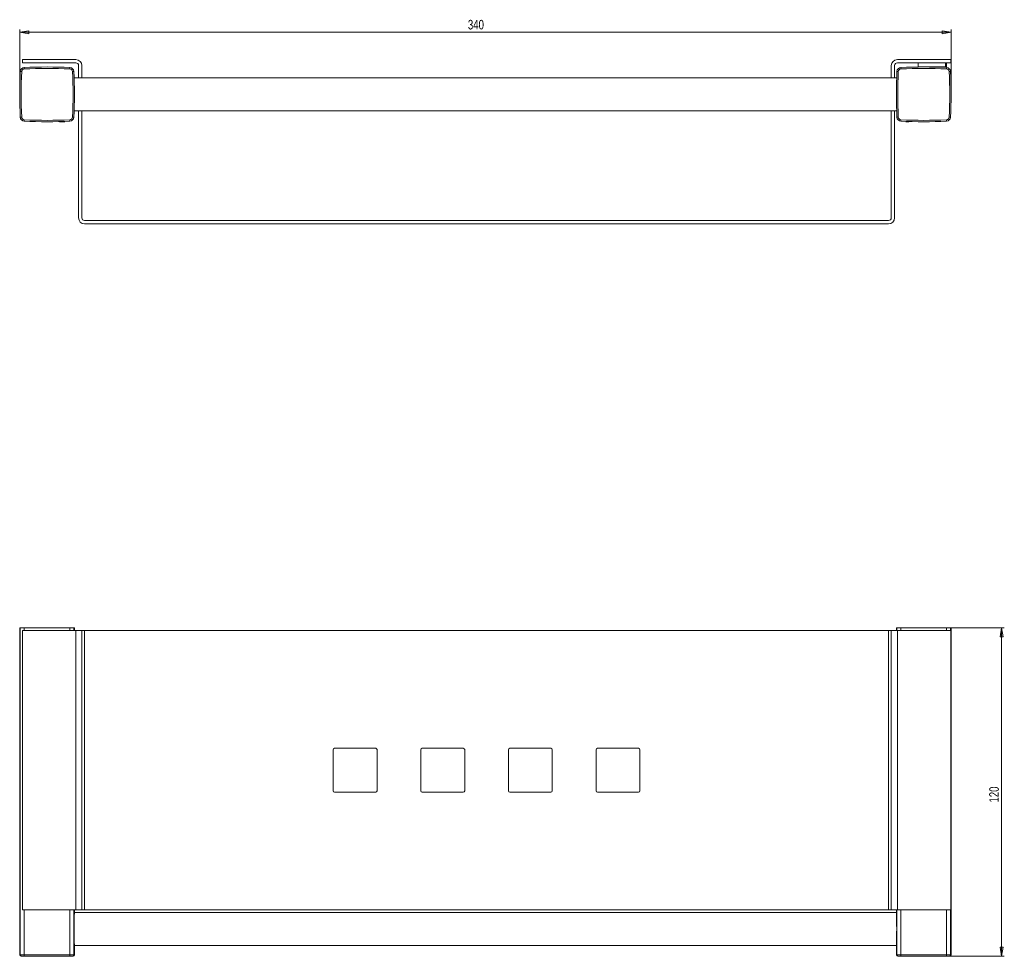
# Model space of a CAD drawing. Header units: millimetres. Extents: x 19 to 751, y 75 to 482.
# Tile 1 of 2: x 19 to 379, y 140 to 482. Entities that reach past the tile are written whole.
import ezdxf

# ---------------------------------------------------------------- set-up
doc = ezdxf.new("R2010")
doc.units = ezdxf.units.MM
doc.styles.add('SLDTEXTSTYLE0', font='TXT', dxfattribs={"width": 0.75})
doc.dimstyles.new('SLDDIMSTYLE0', dxfattribs={"dimtxt": 3.5, "dimasz": 3.302, "dimexe": 0, "dimexo": 0.0625, "dimgap": 0.875, "dimtad": 2, "dimdec": 0, "dimrnd": 1e-09, "dimzin": 12, "dimdsep": 46, "dimtxsty": 'SLDTEXTSTYLE0', "dimblk1": 'CLOSED', "dimblk2": 'CLOSED', "dimsah": 1, "dimcen": 0.09, "dimadec": 0, "dimazin": 0, "dimtfac": 1, "dimtdec": 0, "dimtofl": 0, "dimtmove": 0, "dimatfit": 3, "dimldrblk": 'CLOSED', "dimfxl": 1, "dimtolj": 1, "dimtzin": 12, "dimarcsym": 0})
doc.dimstyles.new('SLDDIMSTYLE1', dxfattribs={"dimtxt": 3.5, "dimasz": 3.302, "dimexe": 0, "dimexo": 0.0625, "dimgap": 0.875, "dimtad": 2, "dimrnd": 1e-09, "dimzin": 12, "dimdsep": 46, "dimtxsty": 'SLDTEXTSTYLE0', "dimblk1": 'CLOSED', "dimblk2": 'CLOSED', "dimsah": 1, "dimcen": 0.09, "dimadec": 0, "dimazin": 0, "dimtfac": 1, "dimtofl": 0, "dimtmove": 0, "dimatfit": 3, "dimldrblk": 'CLOSED', "dimfxl": 1, "dimtolj": 1, "dimtzin": 12, "dimarcsym": 0})

# ---------------------------------------------------------------- blocks, each defined once
blk = doc.blocks.new('_CLOSED')
at = {"color": 0, "linetype": 'ByBlock', "lineweight": -2}
for p, q in [((-1, 0.166667), (0, 0)), ((-1, 0.166667), (-1, -0.166667)), ((0, 0), (-1, -0.166667)), ((0, 0), (-1, 0))]:
    blk.add_line(p, q, dxfattribs=at)
blk = doc.blocks.new('*D2')
at = {"color": 7, "linetype": 'Continuous', "lineweight": 0}
for p, q in [((19.16, 455.69), (19.16, 478.39)), ((359.29, 455.69), (359.29, 478.39)), ((19.16, 477.39), (359.29, 477.39))]:
    blk.add_line(p, q, dxfattribs=at)
at = {"color": 7, "linetype": 'Continuous', "lineweight": 0, "xscale": 3.302, "yscale": 3.302}
for p, rotation in [((19.16, 477.39, -7.9), 180), ((359.29, 477.39, -7.9), 360)]:
    blk.add_blockref('_CLOSED', p, dxfattribs=dict(at, rotation=rotation))
at = {"color": 7, "linetype": 'Continuous', "lineweight": 0, "insert": (182.83, 481.9), "char_height": 3.5, "attachment_point": 1, "style": 'SLDTEXTSTYLE0'}
blk.add_mtext('340', dxfattribs=at)
blk = doc.blocks.new('*D3')
at = {"color": 7, "linetype": 'Continuous', "lineweight": 0}
for p, q in [((358.65, 259.79), (378.72, 259.79)), ((377.72, 139.79), (377.72, 259.79)), ((358.63, 139.79), (378.72, 139.79))]:
    blk.add_line(p, q, dxfattribs=at)
at = {"color": 7, "linetype": 'Continuous', "lineweight": 0, "xscale": 3.302, "yscale": 3.302}
for p, rotation in [((377.72, 259.79, 0.94), 90), ((377.72, 139.79, 0.94), 270)]:
    blk.add_blockref('_CLOSED', p, dxfattribs=dict(at, rotation=rotation))
at = {"color": 7, "linetype": 'Continuous', "lineweight": 0, "insert": (373.21, 195.96), "char_height": 3.5, "attachment_point": 1, "rotation": 90, "style": 'SLDTEXTSTYLE0'}
blk.add_mtext('120', dxfattribs=at)

msp = doc.modelspace()

# ---------------------------------------------------------------- linework, layer by layer
at = {"color": 7, "linetype": 'Continuous', "lineweight": 15}
for p, q in [((20.156, 467.39), (20.156, 466.19)), ((39.656, 467.39), (20.156, 467.39)), ((20.156, 466.19), (39.656, 466.19)), ((20.823, 463.968), (20.796, 464.467)), ((37.488, 463.968), (37.515, 464.467)), ((40.656, 465.19), (40.656, 460.69)), ((41.856, 460.69), (41.856, 465.19)), ((337.456, 465.19), (337.456, 460.69)), ((338.656, 460.69), (338.656, 465.19)), ((359.156, 467.39), (339.656, 467.39)), ((339.656, 466.19), (359.156, 466.19)), ((340.935, 464.467), (340.962, 463.968)), ((347.281, 466.19), (347.281, 464.69)), ((357.281, 464.69), (357.281, 466.19)), ((357.654, 464.467), (357.627, 463.968)), ((357.657, 464.69), (357.657, 466.19)), ((359.156, 466.19), (359.156, 467.39)), ((19.878, 463.023), (19.378, 463.049)), ((38.933, 463.049), (38.434, 463.023)), ((39.156, 460.815), (39.036, 460.815)), ((339.409, 460.69), (39.041, 460.69)), ((339.414, 460.815), (339.294, 460.815)), ((340.016, 463.023), (339.517, 463.049)), ((359.072, 463.049), (358.572, 463.023)), ((359.332, 456.22), (359.287, 456.22)), ((359.332, 455.616), (359.292, 455.616)), ((359.293, 453.958), (359.332, 453.958)), ((359.294, 454.562), (359.332, 454.562)), ((19.878, 446.357), (19.378, 446.331)), ((38.933, 446.331), (38.434, 446.357)), ((39.036, 448.565), (39.156, 448.565)), ((39.041, 448.69), (339.409, 448.69)), ((40.656, 448.69), (40.656, 409.59)), ((41.856, 409.59), (41.856, 448.69)), ((337.456, 448.69), (337.456, 409.59)), ((338.656, 409.59), (338.656, 448.69)), ((339.294, 448.565), (339.414, 448.565)), ((340.016, 446.357), (339.517, 446.331)), ((359.072, 446.331), (358.572, 446.357)), ((20.796, 444.913), (20.823, 445.412)), ((25.694, 444.728), (25.656, 444.69)), ((32.159, 444.719), (32.131, 444.69)), ((35.656, 444.69), (33.739, 444.69)), ((37.515, 444.913), (37.488, 445.412)), ((340.962, 445.412), (340.935, 444.913)), ((343.89, 444.69), (342.794, 444.69)), ((346.319, 444.69), (346.291, 444.719)), ((346.789, 444.71), (346.769, 444.69)), ((351.819, 444.69), (351.799, 444.71)), ((357.627, 445.412), (357.654, 444.913)), ((336.456, 408.59), (42.856, 408.59)), ((42.856, 407.39), (336.456, 407.39)), ((19.156, 259.79), (19.156, 140.29)), ((19.156, 259.79), (19.378, 259.79)), ((19.378, 259.79), (20.796, 259.79)), ((19.378, 140.29), (19.378, 259.79)), ((20.796, 259.79), (37.515, 259.79)), ((37.515, 259.79), (38.933, 259.79)), ((38.933, 259.79), (39.156, 259.79)), ((39.156, 258.79), (39.156, 259.79)), ((339.294, 259.79), (339.294, 258.79)), ((339.294, 259.79), (339.517, 259.79)), ((339.517, 259.79), (340.935, 259.79)), ((340.935, 259.79), (357.654, 259.79)), ((357.654, 259.79), (359.072, 259.79)), ((359.072, 259.79), (359.294, 259.79)), ((359.294, 251.913), (359.294, 259.79)), ((39.656, 258.79), (20.156, 258.79)), ((20.156, 156.79), (20.156, 258.79)), ((41.856, 258.79), (39.656, 258.79)), ((39.656, 156.79), (39.656, 258.79)), ((42.856, 258.79), (41.856, 258.79)), ((41.856, 156.79), (41.856, 258.79)), ((336.456, 258.79), (42.856, 258.79)), ((42.856, 156.79), (42.856, 258.79)), ((337.456, 258.79), (336.456, 258.79)), ((336.456, 156.79), (336.456, 258.79)), ((337.456, 156.79), (337.456, 258.79)), ((339.656, 258.79), (337.456, 258.79)), ((339.656, 156.79), (339.656, 258.79)), ((359.156, 258.79), (339.656, 258.79)), ((359.156, 156.79), (359.156, 258.79)), ((359.287, 251.913), (359.29, 251.913)), ((359.293, 251.913), (359.294, 251.913)), ((359.278, 249.025), (359.29, 249.025)), ((359.29, 249.025), (359.29, 248.856)), ((359.294, 251.193), (359.294, 251.603)), ((359.294, 248.52), (359.294, 249.423)), ((359.294, 247.13), (359.294, 248.21)), ((359.294, 247.13), (359.294, 247.085)), ((359.294, 246.469), (359.294, 246.822)), ((359.294, 245.245), (359.294, 245.721)), ((359.287, 243.276), (359.287, 244.021)), ((359.294, 243.276), (359.287, 243.276)), ((359.289, 244.021), (359.293, 244.021)), ((359.294, 244.501), (359.293, 244.501)), ((359.293, 244.021), (359.293, 243.276)), ((359.293, 244.021), (359.294, 244.021)), ((359.294, 244.021), (359.294, 244.501)), ((359.294, 242.979), (359.294, 243.276)), ((359.294, 241.783), (359.294, 242.214)), ((359.294, 240.756), (359.294, 241.033)), ((359.294, 239.568), (359.294, 240.019)), ((359.294, 140.29), (359.294, 238.824)), ((149.156, 215.79), (134.156, 215.79)), ((181.156, 215.79), (166.156, 215.79)), ((213.156, 215.79), (198.156, 215.79)), ((245.156, 215.79), (230.156, 215.79)), ((133.656, 215.29), (133.656, 200.29)), ((149.656, 200.29), (149.656, 215.29)), ((165.656, 215.29), (165.656, 200.29)), ((181.656, 200.29), (181.656, 215.29)), ((197.656, 215.29), (197.656, 200.29)), ((213.656, 200.29), (213.656, 215.29)), ((229.656, 215.29), (229.656, 200.29)), ((245.656, 200.29), (245.656, 215.29)), ((134.156, 199.79), (149.156, 199.79)), ((166.156, 199.79), (181.156, 199.79)), ((198.156, 199.79), (213.156, 199.79)), ((230.156, 199.79), (245.156, 199.79)), ((39.656, 156.79), (20.156, 156.79)), ((39.156, 155.84), (39.156, 156.79)), ((339.294, 155.79), (39.156, 155.79)), ((41.856, 156.79), (39.656, 156.79)), ((42.856, 156.79), (41.856, 156.79)), ((336.456, 156.79), (42.856, 156.79)), ((337.456, 156.79), (336.456, 156.79)), ((339.656, 156.79), (337.456, 156.79)), ((339.294, 156.79), (339.294, 155.915)), ((359.156, 156.79), (339.656, 156.79)), ((19.378, 140.29), (20.796, 140.29)), ((20.796, 140.29), (37.515, 140.29)), ((37.515, 140.29), (38.933, 140.29)), ((39.156, 143.79), (339.294, 143.79)), ((39.156, 140.29), (39.156, 143.665)), ((339.294, 143.74), (339.294, 140.29)), ((339.517, 140.29), (340.935, 140.29)), ((340.935, 140.29), (357.654, 140.29)), ((357.654, 140.29), (359.072, 140.29)), ((19.878, 139.79), (19.656, 139.79)), ((20.823, 139.79), (19.878, 139.79)), ((37.488, 139.79), (20.823, 139.79)), ((38.434, 139.79), (37.488, 139.79)), ((38.656, 139.79), (38.434, 139.79)), ((340.016, 139.79), (339.794, 139.79)), ((340.962, 139.79), (340.016, 139.79)), ((357.627, 139.79), (340.962, 139.79)), ((358.572, 139.79), (357.627, 139.79)), ((358.794, 139.79), (358.572, 139.79))]:
    msp.add_line(p, q, dxfattribs=at)
at = {"color": 144, "linetype": 'Continuous', "lineweight": 0}
for p, q in [((347.281, 464.69), (357.281, 464.69)), ((357.281, 464.69), (357.657, 464.69)), ((359.287, 251.603), (359.287, 251.913)), ((359.29, 251.913), (359.293, 251.913)), ((359.293, 251.913), (359.293, 251.603)), ((359.277, 248.52), (359.294, 248.52)), ((359.278, 248.914), (359.278, 249.34)), ((359.289, 248.21), (359.28, 248.21)), ((359.294, 251.603), (359.287, 251.603)), ((359.292, 248.21), (359.294, 248.21)), ((359.293, 248.52), (359.293, 248.21)), ((359.294, 250.937), (359.294, 250.881)), ((359.293, 246.469), (359.294, 246.469)), ((359.293, 246.469), (359.293, 245.721)), ((359.293, 245.721), (359.293, 245.721)), ((359.294, 245.721), (359.293, 245.721)), ((359.293, 245.245), (359.294, 245.245)), ((359.293, 245.245), (359.293, 245.245)), ((359.293, 245.245), (359.293, 244.501)), ((359.287, 244.021), (359.289, 244.021)), ((359.287, 238.824), (359.287, 239.568)), ((359.287, 239.568), (359.289, 239.568)), ((359.294, 238.824), (359.287, 238.824)), ((359.289, 239.568), (359.29, 239.568)), ((359.294, 239.568), (359.292, 239.568))]:
    msp.add_line(p, q, dxfattribs=at)
at = {"color": 8, "linetype": 'Continuous', "lineweight": 15}
for p, q in [((20.796, 259.79), (20.796, 258.79)), ((37.515, 258.79), (37.515, 259.79)), ((38.933, 259.79), (38.933, 258.79)), ((339.517, 258.79), (339.517, 259.79)), ((340.935, 259.79), (340.935, 258.79)), ((357.654, 258.79), (357.654, 259.79)), ((359.072, 259.79), (359.072, 258.79)), ((20.796, 156.79), (20.796, 140.29)), ((37.515, 140.29), (37.515, 156.79)), ((38.933, 156.79), (38.933, 140.29)), ((339.517, 140.29), (339.517, 156.79)), ((340.935, 156.79), (340.935, 140.29)), ((357.654, 140.29), (357.654, 156.79)), ((359.072, 156.79), (359.072, 140.29)), ((19.156, 140.29), (19.378, 140.29)), ((38.933, 140.29), (39.156, 140.29)), ((339.294, 140.29), (339.517, 140.29)), ((359.072, 140.29), (359.294, 140.29))]:
    msp.add_line(p, q, dxfattribs=at)
at = {"color": 7, "linetype": 'Continuous', "lineweight": 15}
for centre, radius, start, end in [((20.876, 462.969), 1.5, 93.05273, 176.94727), ((20.876, 462.969), 1, 93.05273, 176.94727), ((29.156, 307.723), 156.967, 86.94727, 93.05273), ((29.156, 307.723), 156.467, 86.94727, 93.05273), ((37.435, 462.969), 1, 3.05273, 86.94727), ((37.435, 462.969), 1.5, 3.05273, 86.94727), ((39.656, 465.19), 2.2, 0, 90), ((39.656, 465.19), 1, 0, 90), ((339.656, 465.19), 2.2, 90, 180), ((339.656, 465.19), 1, 90, 180), ((341.015, 462.969), 1.5, 93.05273, 176.94727), ((341.015, 462.969), 1, 93.05273, 176.94727), ((349.294, 307.723), 156.967, 86.94727, 93.05273), ((349.294, 307.723), 156.467, 86.94727, 93.05273), ((357.574, 462.969), 1, 3.05273, 86.94727), ((357.574, 462.969), 1.5, 3.05273, 86.94727), ((176.122, 454.69), 156.967, 176.94727, 183.05273), ((176.122, 454.69), 156.467, 176.94727, 183.05273), ((-117.811, 454.69), 156.467, 356.94727, 3.05273), ((-117.811, 454.69), 156.967, 356.94727, 3.05273), ((496.261, 454.69), 156.967, 176.94727, 183.05273), ((496.261, 454.69), 156.467, 176.94727, 183.05273), ((202.328, 454.69), 156.467, 356.94727, 3.05273), ((202.328, 454.69), 156.967, 356.94727, 3.05273), ((20.876, 446.411), 1.5, 183.05273, 266.94727), ((20.876, 446.411), 1, 183.05273, 266.94727), ((37.435, 446.411), 1, 273.05273, 356.94727), ((37.435, 446.411), 1.5, 273.05273, 356.94727), ((341.015, 446.411), 1.5, 183.05273, 266.94727), ((341.015, 446.411), 1, 183.05273, 266.94727), ((357.574, 446.411), 1, 273.05273, 356.94727), ((357.574, 446.411), 1.5, 273.05273, 356.94727), ((29.156, 601.657), 156.967, 266.94727, 273.05273), ((29.156, 601.657), 156.467, 266.94727, 273.05273), ((349.294, 601.657), 156.967, 266.94727, 273.05273), ((349.294, 601.657), 156.467, 266.94727, 273.05273), ((42.856, 409.59), 2.2, 180, 270), ((42.856, 409.59), 1, 180, 270), ((336.456, 409.59), 2.2, 270, 0), ((336.456, 409.59), 1, 270, 0), ((134.156, 215.29), 0.5, 90, 180), ((149.156, 215.29), 0.5, 0, 90), ((166.156, 215.29), 0.5, 90, 180), ((181.156, 215.29), 0.5, 0, 90), ((198.156, 215.29), 0.5, 90, 180), ((213.156, 215.29), 0.5, 0, 90), ((230.156, 215.29), 0.5, 90, 180), ((245.156, 215.29), 0.5, 0, 90), ((134.156, 200.29), 0.5, 180, 270), ((149.156, 200.29), 0.5, 270, 0), ((166.156, 200.29), 0.5, 180, 270), ((181.156, 200.29), 0.5, 270, 0), ((198.156, 200.29), 0.5, 180, 270), ((213.156, 200.29), 0.5, 270, 0), ((230.156, 200.29), 0.5, 180, 270), ((245.156, 200.29), 0.5, 270, 0), ((196.05, 149.79), 157.013, 177.79169, 182.23558), ((182.4, 149.79), 157.013, 357.79169, 2.23558), ((19.656, 140.29), 0.5, 180, 270), ((19.878, 140.29), 0.5, 179.95935, 269.95929), ((23.164, 140.165), 2.37, 176.98582, 189.111), ((35.148, 140.165), 2.37, 350.889, 3.01418), ((38.433, 140.29), 0.5, 270.04071, 0.04065), ((38.656, 140.29), 0.5, 270, 0), ((339.794, 140.29), 0.5, 180, 270), ((340.017, 140.29), 0.5, 179.95935, 269.95929), ((343.302, 140.165), 2.37, 176.98582, 189.111), ((355.286, 140.165), 2.37, 350.889, 3.01418), ((358.572, 140.29), 0.5, 270.04071, 0.04065), ((358.794, 140.29), 0.5, 270, 0)]:
    msp.add_arc(centre, radius, start, end, dxfattribs=at)
at = {"color": 144, "linetype": 'Continuous', "lineweight": 0}
for centre, major_axis, ratio, start_param, end_param in [((202.328, 252.421), (156.967, 0), 0.2502148, 0.0074038, 0.0094061), ((202.328, 244.362), (0, 280.319), 0.5599565, 4.7261167, 4.7272232), ((202.328, 248.79), (156.967, 0), 0.055794, 0.0075934, 0.0142068)]:
    msp.add_ellipse(centre, major_axis=major_axis, ratio=ratio, start_param=start_param, end_param=end_param, dxfattribs=at)
at = {"color": 7, "linetype": 'Continuous', "lineweight": 15}
for centre, major_axis, ratio, start_param, end_param in [((202.328, 248.665), (156.967, 0), 0.3027702, 0.0075934, 0.0142068), ((202.328, 242.535), (0, 392.346), 0.4000725, 4.70293, 4.7048274)]:
    msp.add_ellipse(centre, major_axis=major_axis, ratio=ratio, start_param=start_param, end_param=end_param, dxfattribs=at)
msp.add_open_spline([(359.287, 252.451), (359.287, 252.566), (359.287, 252.684), (359.287, 252.79)], degree=3, dxfattribs=at)
at = {"color": 144, "linetype": 'Continuous', "lineweight": 0}
for points, knots in [([(359.29, 251.913), (359.289, 251.968), (359.288, 252.048), (359.287, 252.234), (359.287, 252.341), (359.287, 252.451)], [0, 0, 0, 0, 0.5, 0.5, 1, 1, 1, 1]), ([(359.29, 252.711), (359.29, 252.662), (359.29, 252.609), (359.289, 252.499), (359.289, 252.442), (359.289, 252.385)], [0, 0, 0, 0, 0.5, 0.5, 1, 1, 1, 1]), ([(359.289, 252.385), (359.289, 252.308), (359.29, 252.231), (359.29, 252.1), (359.291, 252.046), (359.291, 251.971), (359.292, 251.947), (359.293, 251.919), (359.293, 251.913), (359.293, 251.913)], [0, 0, 0, 0, 0.25, 0.25, 0.5, 0.5, 0.75, 0.75, 1, 1, 1, 1]), ([(359.287, 247.598), (359.287, 247.715), (359.287, 247.833), (359.288, 248.042), (359.289, 248.133), (359.289, 248.21)], [0, 0, 0, 0, 0.5, 0.5, 1, 1, 1, 1]), ([(359.294, 249.676), (359.294, 249.676), (359.293, 249.683), (359.292, 249.722), (359.292, 249.754), (359.291, 249.856), (359.29, 249.929), (359.289, 250.103), (359.289, 250.205), (359.289, 250.406), (359.289, 250.507), (359.29, 250.682), (359.291, 250.755), (359.292, 250.858), (359.292, 250.89), (359.293, 250.93), (359.294, 250.937), (359.294, 250.937)], [0, 0, 0, 0, 0.125, 0.125, 0.25, 0.25, 0.375, 0.375, 0.5, 0.5, 0.625, 0.625, 0.75, 0.75, 0.875, 0.875, 1, 1, 1, 1]), ([(359.289, 247.623), (359.289, 247.74), (359.29, 247.856), (359.29, 248.058), (359.291, 248.145), (359.292, 248.21)], [0, 0, 0, 0, 0.5, 0.5, 1, 1, 1, 1]), ([(359.294, 249.739), (359.294, 249.728), (359.294, 249.676), (359.294, 249.676), (359.294, 249.676)], [0, 0, 0, 0, 0.2107456, 1, 1, 1, 1]), ([(359.287, 245.77), (359.287, 245.878), (359.287, 245.986), (359.288, 246.184), (359.288, 246.269), (359.29, 246.386), (359.291, 246.421), (359.292, 246.462), (359.293, 246.469), (359.293, 246.469)], [0, 0, 0, 0, 0.25, 0.25, 0.5, 0.5, 0.75, 0.75, 1, 1, 1, 1]), ([(359.289, 245.137), (359.288, 245.227), (359.288, 245.324), (359.287, 245.537), (359.287, 245.654), (359.287, 245.77)], [0, 0, 0, 0, 0.5, 0.5, 1, 1, 1, 1]), ([(359.289, 244.021), (359.288, 244.093), (359.288, 244.175), (359.287, 244.349), (359.287, 244.443), (359.287, 244.538)], [0, 0, 0, 0, 0.5, 0.5, 1, 1, 1, 1]), ([(359.293, 245.721), (359.293, 245.721), (359.293, 245.719), (359.293, 245.709), (359.293, 245.7), (359.292, 245.667), (359.292, 245.64), (359.292, 245.568), (359.292, 245.526), (359.292, 245.485)], [0, 0, 0, 0, 0.25, 0.25, 0.5, 0.5, 0.75, 0.75, 1, 1, 1, 1]), ([(359.292, 245.485), (359.292, 245.444), (359.292, 245.403), (359.292, 245.33), (359.292, 245.301), (359.293, 245.266), (359.293, 245.258), (359.293, 245.247), (359.293, 245.245), (359.293, 245.245)], [0, 0, 0, 0, 0.25, 0.25, 0.5, 0.5, 0.75, 0.75, 1, 1, 1, 1]), ([(359.287, 240.081), (359.287, 240.208), (359.287, 240.333), (359.288, 240.541), (359.289, 240.62), (359.291, 240.727), (359.292, 240.758), (359.293, 240.797), (359.293, 240.805), (359.294, 240.805)], [0, 0, 0, 0, 0.25, 0.25, 0.5, 0.5, 0.75, 0.75, 1, 1, 1, 1]), ([(359.289, 239.568), (359.288, 239.642), (359.288, 239.72), (359.287, 239.892), (359.287, 239.987), (359.287, 240.081)], [0, 0, 0, 0, 0.5, 0.5, 1, 1, 1, 1]), ([(359.292, 239.833), (359.292, 239.86), (359.292, 239.888), (359.292, 239.94), (359.292, 239.963), (359.292, 240.016), (359.292, 240.032), (359.293, 240.066), (359.294, 240.068), (359.294, 240.068)], [0, 0, 0, 0, 0.125, 0.125, 0.25, 0.25, 0.5, 0.5, 1, 1, 1, 1]), ([(359.292, 239.568), (359.292, 239.606), (359.292, 239.647), (359.292, 239.735), (359.292, 239.784), (359.292, 239.833)], [0, 0, 0, 0, 0.5, 0.5, 1, 1, 1, 1]), ([(359.294, 240.805), (359.294, 240.805), (359.294, 240.797), (359.294, 240.758), (359.294, 240.725), (359.294, 240.613), (359.293, 240.53), (359.293, 240.312), (359.293, 240.182), (359.293, 240.052)], [0, 0, 0, 0, 0.25, 0.25, 0.5, 0.5, 0.75, 0.75, 1, 1, 1, 1]), ([(359.294, 240.068), (359.294, 240.066), (359.294, 240.062), (359.294, 240.042), (359.294, 240.021), (359.294, 240.019)], [0, 0, 0, 0, 0.6498902, 0.9756964, 1, 1, 1, 1])]:
    msp.add_open_spline(points, degree=3, knots=knots, dxfattribs=at)
at = {"color": 7, "linetype": 'Continuous', "lineweight": 15}
for points, knots in [([(359.294, 249.362), (359.293, 249.362), (359.293, 249.376), (359.292, 249.448), (359.291, 249.505), (359.289, 249.629), (359.289, 249.675), (359.288, 249.78), (359.288, 249.839), (359.287, 250.024), (359.287, 250.163), (359.287, 250.439), (359.287, 250.576), (359.288, 250.766), (359.288, 250.825), (359.289, 250.932), (359.289, 250.981), (359.291, 251.106), (359.291, 251.163), (359.293, 251.233), (359.293, 251.248), (359.294, 251.248)], [0, 0, 0, 0, 0.125, 0.125, 0.25, 0.25, 0.3125, 0.3125, 0.375, 0.375, 0.5, 0.5, 0.625, 0.625, 0.6875, 0.6875, 0.75, 0.75, 0.875, 0.875, 1, 1, 1, 1]), ([(359.294, 251.248), (359.294, 251.237), (359.295, 251.218), (359.294, 251.092), (359.294, 250.957), (359.294, 250.909)], [0, 0, 0, 0, 0.4490972, 0.8058526, 1, 1, 1, 1]), ([(359.294, 249.685), (359.294, 249.676), (359.294, 249.59), (359.294, 249.541), (359.294, 249.498)], [0, 0, 0, 0, 0.10746516, 1, 1, 1, 1]), ([(359.294, 249.423), (359.294, 249.406), (359.294, 249.362), (359.294, 249.362), (359.294, 249.362)], [0, 0, 0, 0, 0.3631514, 1, 1, 1, 1]), ([(359.294, 246.779), (359.294, 246.779), (359.293, 246.79), (359.292, 246.842), (359.291, 246.884), (359.289, 247.015), (359.289, 247.104), (359.287, 247.33), (359.287, 247.463), (359.287, 247.598)], [0, 0, 0, 0, 0.25, 0.25, 0.5, 0.5, 0.75, 0.75, 1, 1, 1, 1]), ([(359.287, 244.538), (359.287, 244.65), (359.287, 244.759), (359.288, 244.97), (359.288, 245.061), (359.289, 245.137)], [0, 0, 0, 0, 0.5, 0.5, 1, 1, 1, 1]), ([(359.294, 247.085), (359.294, 247.085), (359.293, 247.09), (359.293, 247.116), (359.292, 247.137), (359.291, 247.211), (359.29, 247.266), (359.289, 247.425), (359.289, 247.524), (359.289, 247.623)], [0, 0, 0, 0, 0.25, 0.25, 0.5, 0.5, 0.75, 0.75, 1, 1, 1, 1]), ([(359.293, 247.085), (359.293, 247.043), (359.294, 246.924), (359.295, 246.803), (359.294, 246.788), (359.294, 246.779)], [0, 0, 0, 0, 0.18061, 0.5107505, 1, 1, 1, 1]), ([(359.294, 240.969), (359.293, 240.969), (359.293, 240.984), (359.292, 241.044), (359.291, 241.07), (359.291, 241.136), (359.29, 241.177), (359.289, 241.318), (359.288, 241.44), (359.287, 241.71), (359.287, 241.855), (359.287, 242.144), (359.287, 242.288), (359.288, 242.558), (359.289, 242.682), (359.29, 242.871), (359.291, 242.937), (359.293, 243.017), (359.293, 243.033), (359.294, 243.033)], [0, 0, 0, 0, 0.125, 0.125, 0.1875, 0.1875, 0.25, 0.25, 0.375, 0.375, 0.5, 0.5, 0.625, 0.625, 0.75, 0.75, 0.875, 0.875, 1, 1, 1, 1]), ([(359.293, 244.501), (359.293, 244.501), (359.293, 244.499), (359.293, 244.488), (359.293, 244.479), (359.292, 244.445), (359.292, 244.417), (359.292, 244.344), (359.292, 244.302), (359.292, 244.261)], [0, 0, 0, 0, 0.25, 0.25, 0.5, 0.5, 0.75, 0.75, 1, 1, 1, 1]), ([(359.292, 244.261), (359.292, 244.22), (359.292, 244.178), (359.292, 244.106), (359.292, 244.077), (359.293, 244.042), (359.293, 244.033), (359.293, 244.023), (359.293, 244.021), (359.293, 244.021)], [0, 0, 0, 0, 0.25, 0.25, 0.5, 0.5, 0.75, 0.75, 1, 1, 1, 1]), ([(359.294, 241.705), (359.294, 241.705), (359.293, 241.711), (359.292, 241.767), (359.292, 241.795), (359.292, 241.883), (359.292, 241.941), (359.292, 242.054), (359.292, 242.112), (359.292, 242.2), (359.292, 242.23), (359.293, 242.286), (359.294, 242.293), (359.294, 242.293)], [0, 0, 0, 0, 0.25, 0.25, 0.375, 0.375, 0.5, 0.5, 0.625, 0.625, 0.75, 0.75, 1, 1, 1, 1]), ([(359.294, 243.033), (359.294, 243.023), (359.295, 243.007), (359.294, 242.849), (359.293, 242.614), (359.293, 242.404), (359.293, 242.287), (359.293, 242.269)], [0, 0, 0, 0, 0.3027946, 0.5297564, 0.7581237, 0.9620697, 1, 1, 1, 1]), ([(359.293, 241.777), (359.293, 241.688), (359.293, 241.501), (359.294, 241.263), (359.294, 241.07), (359.294, 240.98), (359.294, 240.972), (359.294, 240.969)], [0, 0, 0, 0, 0.1771458, 0.3748106, 0.5724366, 0.833736, 1, 1, 1, 1]), ([(359.294, 242.293), (359.294, 242.293), (359.294, 242.293), (359.294, 242.224), (359.294, 242.214)], [0, 0, 0, 0, 0.8452186, 1, 1, 1, 1]), ([(359.294, 241.783), (359.294, 241.779), (359.294, 241.742), (359.294, 241.714), (359.294, 241.709), (359.294, 241.705)], [0, 0, 0, 0, 0.0548039, 0.458719, 1, 1, 1, 1])]:
    msp.add_open_spline(points, degree=3, knots=knots, dxfattribs=at)

# ---------------------------------------------------------------- dimensions: what is measured, and where the dimension line sits
at = {"color": 7, "linetype": 'Continuous', "lineweight": 0}
dim = msp.add_linear_dim(base=(359.294, 477.39), p1=(19.156, 454.69), p2=(359.294, 454.69), dimstyle='SLDDIMSTYLE0', dxfattribs=at)
dim.commit()
dim.dimension.update_dxf_attribs({"geometry": '*D2', "text_midpoint": (186.699, 477.39), "dimtype": 160})
dim = msp.add_linear_dim(base=(377.719, 259.79), p1=(357.627, 139.79), p2=(357.654, 259.79), angle=90, dimstyle='SLDDIMSTYLE1', dxfattribs=at)
dim.commit()
dim.dimension.update_dxf_attribs({"geometry": '*D3', "text_midpoint": (377.719, 199.839), "dimtype": 160})

doc.saveas('drawing.dxf')
